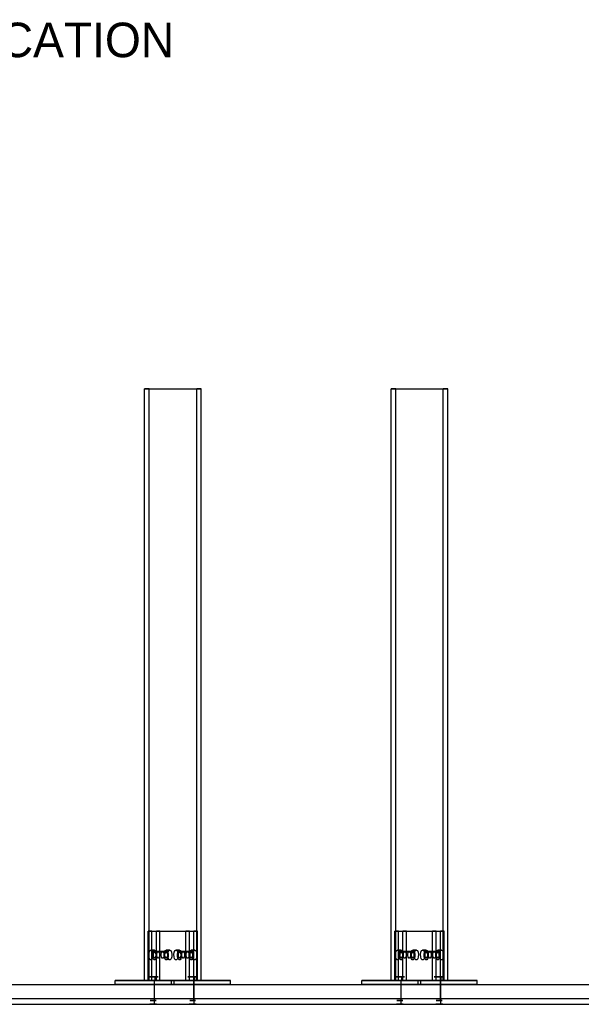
# Model space of a CAD drawing. Header units: millimetres. Extents: x 0 to 5490, y -1212 to 1798.
# Tile 7 of 14: x 720 to 1289, y 800 to 1798. Entities that reach past the tile are written whole.
import ezdxf

# ---------------------------------------------------------------- set-up
doc = ezdxf.new("R2010")
doc.units = ezdxf.units.MM
for name, color, linetype in [('TI-CONTEXT', 8, 'Continuous'), ('TI-PRODUCT', 7, 'Continuous'), ('TI-TEXT', 7, 'Continuous')]:
    doc.layers.add(name, color=color, linetype=linetype)

msp = doc.modelspace()

# ---------------------------------------------------------------- linework, layer by layer
at = {"layer": 'TI-CONTEXT'}
msp.add_lwpolyline([(0, 800), (4000, 800)], dxfattribs=at)
msp.add_lwpolyline([(0, 800), (4000, 800)], dxfattribs=at)
at = {"layer": 'TI-PRODUCT'}
for points in [[(850.852, 1424), (846.321, 1424)], [(846.321, 824), (846.321, 1424)], [(846.321, 1424), (899.148, 1424)], [(850.852, 824), (850.852, 1424)], [(850.852, 1424), (903.679, 1424)], [(903.679, 1424), (899.148, 1424)], [(899.148, 824), (899.148, 1424)], [(903.679, 824), (903.679, 1424)], [(1100.852, 1424), (1096.321, 1424)], [(1096.321, 824), (1096.321, 1424)], [(1096.321, 1424), (1149.148, 1424)], [(1100.852, 824), (1100.852, 1424)], [(1100.852, 1424), (1153.679, 1424)], [(1153.679, 1424), (1149.148, 1424)], [(1149.148, 824), (1149.148, 1424)], [(1153.679, 824), (1153.679, 1424)], [(853.716, 874), (850.091, 874)], [(850.091, 824), (850.091, 874)], [(850.091, 874), (888.127, 874)], [(853.716, 824), (853.716, 874)], [(853.716, 874), (891.752, 874)], [(861.873, 874), (858.248, 874)], [(858.248, 824), (858.248, 874)], [(858.248, 874), (896.284, 874)], [(861.873, 824), (861.873, 874)], [(861.873, 874), (899.909, 874)], [(888.127, 824), (888.127, 874)], [(891.752, 874), (888.127, 874)], [(891.752, 824), (891.752, 874)], [(896.284, 824), (896.284, 874)], [(899.909, 874), (896.284, 874)], [(899.909, 824), (899.909, 874)], [(1103.716, 874), (1100.091, 874)], [(1100.091, 824), (1100.091, 874)], [(1100.091, 874), (1138.127, 874)], [(1103.716, 824), (1103.716, 874)], [(1103.716, 874), (1141.752, 874)], [(1111.873, 874), (1108.248, 874)], [(1108.248, 824), (1108.248, 874)], [(1108.248, 874), (1146.284, 874)], [(1111.873, 824), (1111.873, 874)], [(1111.873, 874), (1149.909, 874)], [(1138.127, 824), (1138.127, 874)], [(1141.752, 874), (1138.127, 874)], [(1141.752, 824), (1141.752, 874)], [(1146.284, 824), (1146.284, 874)], [(1149.909, 874), (1146.284, 874)], [(1149.909, 824), (1149.909, 874)], [(852.805, 855), (853.787, 854.427), (854.544, 852.84), (854.903, 850.603), (854.781, 848.227), (854.206, 846.257), (853.311, 845.145), (852.3, 845.145), (851.404, 846.257), (850.829, 848.227), (850.708, 850.603), (851.066, 852.84), (851.823, 854.427), (852.805, 855)], [(856.43, 855), (852.805, 855)], [(856.43, 855), (857.412, 854.427), (858.169, 852.84), (858.528, 850.603), (858.406, 848.227), (857.832, 846.257), (856.936, 845.145), (855.925, 845.145), (855.029, 846.257), (854.455, 848.227), (854.333, 850.603), (854.691, 852.84), (855.448, 854.427), (856.43, 855)], [(856.43, 853.5), (857.23, 852.944), (857.776, 851.454), (857.895, 849.502), (857.548, 847.708), (856.847, 846.642), (856.014, 846.642), (855.313, 847.708), (854.966, 849.502), (855.085, 851.454), (855.631, 852.944), (856.43, 853.5)], [(856.43, 853), (857.176, 852.427), (857.636, 850.927), (857.636, 849.073), (857.176, 847.573), (856.43, 847), (855.685, 847.573), (855.225, 849.073), (855.225, 850.927), (855.685, 852.427), (856.43, 853)], [(860.056, 853.5), (856.43, 853.5)], [(868.212, 853), (856.43, 853)], [(860.056, 853.5), (860.855, 852.944), (861.401, 851.454), (861.52, 849.502), (861.174, 847.708), (860.472, 846.642), (859.639, 846.642), (858.938, 847.708), (858.592, 849.502), (858.71, 851.454), (859.256, 852.944), (860.056, 853.5)], [(860.056, 853.5), (860.855, 852.944), (861.401, 851.454), (861.52, 849.502), (861.174, 847.708), (860.472, 846.642), (859.639, 846.642), (858.938, 847.708), (858.592, 849.502), (858.71, 851.454), (859.256, 852.944), (860.056, 853.5)], [(864.587, 853.5), (860.056, 853.5)], [(864.587, 853.5), (865.387, 852.944), (865.933, 851.454), (866.051, 849.502), (865.705, 847.708), (865.004, 846.642), (864.17, 846.642), (863.469, 847.708), (863.123, 849.502), (863.242, 851.454), (863.788, 852.944), (864.587, 853.5)], [(864.587, 853.5), (865.387, 852.944), (865.933, 851.454), (866.051, 849.502), (865.705, 847.708), (865.004, 846.642), (864.17, 846.642), (863.469, 847.708), (863.123, 849.502), (863.242, 851.454), (863.788, 852.944), (864.587, 853.5)], [(868.212, 853.5), (864.587, 853.5)], [(868.212, 855), (869.194, 854.427), (869.951, 852.84), (870.31, 850.603), (870.188, 848.227), (869.614, 846.257), (868.718, 845.145), (867.707, 845.145), (866.811, 846.257), (866.237, 848.227), (866.115, 850.603), (866.473, 852.84), (867.23, 854.427), (868.212, 855)], [(868.212, 853.5), (869.012, 852.944), (869.558, 851.454), (869.677, 849.502), (869.33, 847.708), (868.629, 846.642), (867.796, 846.642), (867.095, 847.708), (866.748, 849.502), (866.867, 851.454), (867.413, 852.944), (868.212, 853.5)], [(868.212, 853), (868.958, 852.427), (869.418, 850.927), (869.418, 849.073), (868.958, 847.573), (868.212, 847), (867.467, 847.573), (867.007, 849.073), (867.007, 850.927), (867.467, 852.427), (868.212, 853)], [(871.838, 855), (868.212, 855)], [(871.838, 855), (872.82, 854.427), (873.577, 852.84), (873.935, 850.603), (873.813, 848.227), (873.239, 846.257), (872.343, 845.145), (871.332, 845.145), (870.436, 846.257), (869.862, 848.227), (869.74, 850.603), (870.099, 852.84), (870.856, 854.427), (871.838, 855)], [(878.162, 855), (879.144, 854.427), (879.901, 852.84), (880.26, 850.603), (880.138, 848.227), (879.564, 846.257), (878.668, 845.145), (877.657, 845.145), (876.761, 846.257), (876.187, 848.227), (876.065, 850.603), (876.423, 852.84), (877.18, 854.427), (878.162, 855)], [(881.788, 855), (878.162, 855)], [(881.788, 855), (882.77, 854.427), (883.527, 852.84), (883.885, 850.603), (883.763, 848.227), (883.189, 846.257), (882.293, 845.145), (881.282, 845.145), (880.386, 846.257), (879.812, 848.227), (879.69, 850.603), (880.049, 852.84), (880.806, 854.427), (881.788, 855)], [(881.788, 853.5), (882.587, 852.944), (883.133, 851.454), (883.252, 849.502), (882.905, 847.708), (882.204, 846.642), (881.371, 846.642), (880.67, 847.708), (880.323, 849.502), (880.442, 851.454), (880.988, 852.944), (881.788, 853.5)], [(881.788, 853), (882.533, 852.427), (882.993, 850.927), (882.993, 849.073), (882.533, 847.573), (881.788, 847), (881.042, 847.573), (880.582, 849.073), (880.582, 850.927), (881.042, 852.427), (881.788, 853)], [(885.413, 853.5), (881.788, 853.5)], [(893.57, 853), (881.788, 853)], [(885.413, 853.5), (886.212, 852.944), (886.758, 851.454), (886.877, 849.502), (886.531, 847.708), (885.83, 846.642), (884.996, 846.642), (884.295, 847.708), (883.949, 849.502), (884.067, 851.454), (884.613, 852.944), (885.413, 853.5)], [(885.413, 853.5), (886.212, 852.944), (886.758, 851.454), (886.877, 849.502), (886.531, 847.708), (885.83, 846.642), (884.996, 846.642), (884.295, 847.708), (883.949, 849.502), (884.067, 851.454), (884.613, 852.944), (885.413, 853.5)], [(889.944, 853.5), (885.413, 853.5)], [(889.944, 853.5), (890.744, 852.944), (891.29, 851.454), (891.408, 849.502), (891.062, 847.708), (890.361, 846.642), (889.528, 846.642), (888.826, 847.708), (888.48, 849.502), (888.599, 851.454), (889.145, 852.944), (889.944, 853.5)], [(889.944, 853.5), (890.744, 852.944), (891.29, 851.454), (891.408, 849.502), (891.062, 847.708), (890.361, 846.642), (889.528, 846.642), (888.826, 847.708), (888.48, 849.502), (888.599, 851.454), (889.145, 852.944), (889.944, 853.5)], [(893.57, 853.5), (889.944, 853.5)], [(893.57, 855), (894.552, 854.427), (895.309, 852.84), (895.667, 850.603), (895.545, 848.227), (894.971, 846.257), (894.075, 845.145), (893.064, 845.145), (892.168, 846.257), (891.594, 848.227), (891.472, 850.603), (891.831, 852.84), (892.588, 854.427), (893.57, 855)], [(893.57, 853.5), (894.369, 852.944), (894.915, 851.454), (895.034, 849.502), (894.687, 847.708), (893.986, 846.642), (893.153, 846.642), (892.452, 847.708), (892.105, 849.502), (892.224, 851.454), (892.77, 852.944), (893.57, 853.5)], [(893.57, 853), (894.315, 852.427), (894.775, 850.927), (894.775, 849.073), (894.315, 847.573), (893.57, 847), (892.824, 847.573), (892.364, 849.073), (892.364, 850.927), (892.824, 852.427), (893.57, 853)], [(897.195, 855), (893.57, 855)], [(897.195, 855), (898.177, 854.427), (898.934, 852.84), (899.292, 850.603), (899.171, 848.227), (898.596, 846.257), (897.7, 845.145), (896.689, 845.145), (895.794, 846.257), (895.219, 848.227), (895.097, 850.603), (895.456, 852.84), (896.213, 854.427), (897.195, 855)], [(1102.805, 855), (1103.787, 854.427), (1104.544, 852.84), (1104.903, 850.603), (1104.781, 848.227), (1104.206, 846.257), (1103.311, 845.145), (1102.3, 845.145), (1101.404, 846.257), (1100.829, 848.227), (1100.708, 850.603), (1101.066, 852.84), (1101.823, 854.427), (1102.805, 855)], [(1106.43, 855), (1102.805, 855)], [(1106.43, 855), (1107.412, 854.427), (1108.169, 852.84), (1108.528, 850.603), (1108.406, 848.227), (1107.832, 846.257), (1106.936, 845.145), (1105.925, 845.145), (1105.029, 846.257), (1104.455, 848.227), (1104.333, 850.603), (1104.691, 852.84), (1105.448, 854.427), (1106.43, 855)], [(1106.43, 853.5), (1107.23, 852.944), (1107.776, 851.454), (1107.895, 849.502), (1107.548, 847.708), (1106.847, 846.642), (1106.014, 846.642), (1105.313, 847.708), (1104.966, 849.502), (1105.085, 851.454), (1105.631, 852.944), (1106.43, 853.5)], [(1106.43, 853), (1107.176, 852.427), (1107.636, 850.927), (1107.636, 849.073), (1107.176, 847.573), (1106.43, 847), (1105.685, 847.573), (1105.225, 849.073), (1105.225, 850.927), (1105.685, 852.427), (1106.43, 853)], [(1110.056, 853.5), (1106.43, 853.5)], [(1118.212, 853), (1106.43, 853)], [(1110.056, 853.5), (1110.855, 852.944), (1111.401, 851.454), (1111.52, 849.502), (1111.174, 847.708), (1110.472, 846.642), (1109.639, 846.642), (1108.938, 847.708), (1108.592, 849.502), (1108.71, 851.454), (1109.256, 852.944), (1110.056, 853.5)], [(1110.056, 853.5), (1110.855, 852.944), (1111.401, 851.454), (1111.52, 849.502), (1111.174, 847.708), (1110.472, 846.642), (1109.639, 846.642), (1108.938, 847.708), (1108.592, 849.502), (1108.71, 851.454), (1109.256, 852.944), (1110.056, 853.5)], [(1114.587, 853.5), (1110.056, 853.5)], [(1114.587, 853.5), (1115.387, 852.944), (1115.933, 851.454), (1116.051, 849.502), (1115.705, 847.708), (1115.004, 846.642), (1114.17, 846.642), (1113.469, 847.708), (1113.123, 849.502), (1113.242, 851.454), (1113.788, 852.944), (1114.587, 853.5)], [(1114.587, 853.5), (1115.387, 852.944), (1115.933, 851.454), (1116.051, 849.502), (1115.705, 847.708), (1115.004, 846.642), (1114.17, 846.642), (1113.469, 847.708), (1113.123, 849.502), (1113.242, 851.454), (1113.788, 852.944), (1114.587, 853.5)], [(1118.212, 853.5), (1114.587, 853.5)], [(1118.212, 855), (1119.194, 854.427), (1119.951, 852.84), (1120.31, 850.603), (1120.188, 848.227), (1119.614, 846.257), (1118.718, 845.145), (1117.707, 845.145), (1116.811, 846.257), (1116.237, 848.227), (1116.115, 850.603), (1116.473, 852.84), (1117.23, 854.427), (1118.212, 855)], [(1118.212, 853.5), (1119.012, 852.944), (1119.558, 851.454), (1119.677, 849.502), (1119.33, 847.708), (1118.629, 846.642), (1117.796, 846.642), (1117.095, 847.708), (1116.748, 849.502), (1116.867, 851.454), (1117.413, 852.944), (1118.212, 853.5)], [(1118.212, 853), (1118.958, 852.427), (1119.418, 850.927), (1119.418, 849.073), (1118.958, 847.573), (1118.212, 847), (1117.467, 847.573), (1117.007, 849.073), (1117.007, 850.927), (1117.467, 852.427), (1118.212, 853)], [(1121.838, 855), (1118.212, 855)], [(1121.838, 855), (1122.82, 854.427), (1123.577, 852.84), (1123.935, 850.603), (1123.813, 848.227), (1123.239, 846.257), (1122.343, 845.145), (1121.332, 845.145), (1120.436, 846.257), (1119.862, 848.227), (1119.74, 850.603), (1120.099, 852.84), (1120.856, 854.427), (1121.838, 855)], [(1128.162, 855), (1129.144, 854.427), (1129.901, 852.84), (1130.26, 850.603), (1130.138, 848.227), (1129.564, 846.257), (1128.668, 845.145), (1127.657, 845.145), (1126.761, 846.257), (1126.187, 848.227), (1126.065, 850.603), (1126.423, 852.84), (1127.18, 854.427), (1128.162, 855)], [(1131.788, 855), (1128.162, 855)], [(1131.788, 855), (1132.77, 854.427), (1133.527, 852.84), (1133.885, 850.603), (1133.763, 848.227), (1133.189, 846.257), (1132.293, 845.145), (1131.282, 845.145), (1130.386, 846.257), (1129.812, 848.227), (1129.69, 850.603), (1130.049, 852.84), (1130.806, 854.427), (1131.788, 855)], [(1131.788, 853.5), (1132.587, 852.944), (1133.133, 851.454), (1133.252, 849.502), (1132.905, 847.708), (1132.204, 846.642), (1131.371, 846.642), (1130.67, 847.708), (1130.323, 849.502), (1130.442, 851.454), (1130.988, 852.944), (1131.788, 853.5)], [(1131.788, 853), (1132.533, 852.427), (1132.993, 850.927), (1132.993, 849.073), (1132.533, 847.573), (1131.788, 847), (1131.042, 847.573), (1130.582, 849.073), (1130.582, 850.927), (1131.042, 852.427), (1131.788, 853)], [(1135.413, 853.5), (1131.788, 853.5)], [(1143.57, 853), (1131.788, 853)], [(1135.413, 853.5), (1136.212, 852.944), (1136.758, 851.454), (1136.877, 849.502), (1136.531, 847.708), (1135.83, 846.642), (1134.996, 846.642), (1134.295, 847.708), (1133.949, 849.502), (1134.067, 851.454), (1134.613, 852.944), (1135.413, 853.5)], [(1135.413, 853.5), (1136.212, 852.944), (1136.758, 851.454), (1136.877, 849.502), (1136.531, 847.708), (1135.83, 846.642), (1134.996, 846.642), (1134.295, 847.708), (1133.949, 849.502), (1134.067, 851.454), (1134.613, 852.944), (1135.413, 853.5)], [(1139.944, 853.5), (1135.413, 853.5)], [(1139.944, 853.5), (1140.744, 852.944), (1141.29, 851.454), (1141.408, 849.502), (1141.062, 847.708), (1140.361, 846.642), (1139.528, 846.642), (1138.826, 847.708), (1138.48, 849.502), (1138.599, 851.454), (1139.145, 852.944), (1139.944, 853.5)], [(1139.944, 853.5), (1140.744, 852.944), (1141.29, 851.454), (1141.408, 849.502), (1141.062, 847.708), (1140.361, 846.642), (1139.528, 846.642), (1138.826, 847.708), (1138.48, 849.502), (1138.599, 851.454), (1139.145, 852.944), (1139.944, 853.5)], [(1143.57, 853.5), (1139.944, 853.5)], [(1143.57, 855), (1144.552, 854.427), (1145.309, 852.84), (1145.667, 850.603), (1145.545, 848.227), (1144.971, 846.257), (1144.075, 845.145), (1143.064, 845.145), (1142.168, 846.257), (1141.594, 848.227), (1141.472, 850.603), (1141.831, 852.84), (1142.588, 854.427), (1143.57, 855)], [(1143.57, 853.5), (1144.369, 852.944), (1144.915, 851.454), (1145.034, 849.502), (1144.687, 847.708), (1143.986, 846.642), (1143.153, 846.642), (1142.452, 847.708), (1142.105, 849.502), (1142.224, 851.454), (1142.77, 852.944), (1143.57, 853.5)], [(1143.57, 853), (1144.315, 852.427), (1144.775, 850.927), (1144.775, 849.073), (1144.315, 847.573), (1143.57, 847), (1142.824, 847.573), (1142.364, 849.073), (1142.364, 850.927), (1142.824, 852.427), (1143.57, 853)], [(1147.195, 855), (1143.57, 855)], [(1147.195, 855), (1148.177, 854.427), (1148.934, 852.84), (1149.292, 850.603), (1149.171, 848.227), (1148.596, 846.257), (1147.7, 845.145), (1146.689, 845.145), (1145.794, 846.257), (1145.219, 848.227), (1145.097, 850.603), (1145.456, 852.84), (1146.213, 854.427), (1147.195, 855)], [(0, 820), (4000, 820)], [(0, 820), (4000, 820)], [(816.473, 820), (816.473, 824)], [(816.473, 824), (873.527, 824)], [(876.473, 824), (816.473, 824)], [(816.473, 820), (873.527, 820)], [(876.473, 820), (816.473, 820)], [(850.852, 824), (846.321, 824)], [(846.321, 824), (899.148, 824)], [(857.113, 828), (854.765, 828), (852.471, 828), (850.756, 828), (850.014, 828), (850.413, 828), (851.864, 828), (854.033, 828), (856.423, 828), (858.488, 828), (859.753, 828), (859.93, 828), (858.977, 828), (857.113, 828)], [(857.113, 824), (854.765, 824), (852.471, 824), (850.756, 824), (850.014, 824), (850.413, 824), (851.864, 824), (854.033, 824), (856.423, 824), (858.488, 824), (859.753, 824), (859.93, 824), (858.977, 824), (857.113, 824)], [(853.716, 824), (850.091, 824)], [(850.091, 824), (888.127, 824)], [(850.852, 824), (903.679, 824)], [(856.479, 824), (854.529, 824), (852.729, 824), (851.65, 824), (851.634, 824), (852.687, 824), (854.474, 824), (856.429, 824), (857.929, 824), (858.5, 824), (857.959, 824), (856.479, 824)], [(856.479, 820), (854.529, 820), (852.729, 820), (851.65, 820), (851.634, 820), (852.687, 820), (854.474, 820), (856.429, 820), (857.929, 820), (858.5, 820), (857.959, 820), (856.479, 820)], [(856.479, 820), (854.529, 820), (852.729, 820), (851.65, 820), (851.634, 820), (852.687, 820), (854.474, 820), (856.429, 820), (857.929, 820), (858.5, 820), (857.959, 820), (856.479, 820)], [(856.268, 824), (854.428, 824), (852.806, 824), (852.022, 824), (852.376, 824), (853.732, 824), (855.572, 824), (857.194, 824), (857.978, 824), (857.624, 824), (856.268, 824)], [(853.716, 824), (891.752, 824)], [(856.268, 804), (856.268, 824)], [(856.479, 820), (856.479, 824)], [(856.479, 800), (856.479, 820)], [(857.113, 824), (857.113, 828)], [(861.873, 824), (858.248, 824)], [(858.248, 824), (896.284, 824)], [(861.873, 824), (899.909, 824)], [(873.527, 820), (873.527, 824)], [(873.527, 824), (933.527, 824)], [(873.527, 820), (933.527, 820)], [(876.473, 820), (876.473, 824)], [(933.527, 824), (876.473, 824)], [(933.527, 820), (876.473, 820)], [(891.752, 824), (888.127, 824)], [(897.113, 828), (894.765, 828), (892.471, 828), (890.756, 828), (890.014, 828), (890.413, 828), (891.864, 828), (894.033, 828), (896.423, 828), (898.488, 828), (899.753, 828), (899.93, 828), (898.977, 828), (897.113, 828)], [(897.113, 824), (894.765, 824), (892.471, 824), (890.756, 824), (890.014, 824), (890.413, 824), (891.864, 824), (894.033, 824), (896.423, 824), (898.488, 824), (899.753, 824), (899.93, 824), (898.977, 824), (897.113, 824)], [(896.479, 824), (894.529, 824), (892.729, 824), (891.65, 824), (891.634, 824), (892.687, 824), (894.474, 824), (896.429, 824), (897.929, 824), (898.5, 824), (897.959, 824), (896.479, 824)], [(896.479, 820), (894.529, 820), (892.729, 820), (891.65, 820), (891.634, 820), (892.687, 820), (894.474, 820), (896.429, 820), (897.929, 820), (898.5, 820), (897.959, 820), (896.479, 820)], [(896.479, 820), (894.529, 820), (892.729, 820), (891.65, 820), (891.634, 820), (892.687, 820), (894.474, 820), (896.429, 820), (897.929, 820), (898.5, 820), (897.959, 820), (896.479, 820)], [(896.268, 824), (894.428, 824), (892.806, 824), (892.022, 824), (892.376, 824), (893.732, 824), (895.572, 824), (897.194, 824), (897.978, 824), (897.624, 824), (896.268, 824)], [(896.268, 804), (896.268, 824)], [(899.909, 824), (896.284, 824)], [(896.479, 820), (896.479, 824)], [(896.479, 800), (896.479, 820)], [(897.113, 824), (897.113, 828)], [(903.679, 824), (899.148, 824)], [(933.527, 820), (933.527, 824)], [(1066.473, 820), (1066.473, 824)], [(1066.473, 824), (1123.527, 824)], [(1126.473, 824), (1066.473, 824)], [(1066.473, 820), (1123.527, 820)], [(1126.473, 820), (1066.473, 820)], [(1100.852, 824), (1096.321, 824)], [(1096.321, 824), (1149.148, 824)], [(1107.113, 828), (1104.765, 828), (1102.471, 828), (1100.756, 828), (1100.014, 828), (1100.413, 828), (1101.864, 828), (1104.033, 828), (1106.423, 828), (1108.488, 828), (1109.753, 828), (1109.93, 828), (1108.977, 828), (1107.113, 828)], [(1107.113, 824), (1104.765, 824), (1102.471, 824), (1100.756, 824), (1100.014, 824), (1100.413, 824), (1101.864, 824), (1104.033, 824), (1106.423, 824), (1108.488, 824), (1109.753, 824), (1109.93, 824), (1108.977, 824), (1107.113, 824)], [(1103.716, 824), (1100.091, 824)], [(1100.091, 824), (1138.127, 824)], [(1100.852, 824), (1153.679, 824)], [(1106.479, 824), (1104.529, 824), (1102.729, 824), (1101.65, 824), (1101.634, 824), (1102.687, 824), (1104.474, 824), (1106.429, 824), (1107.929, 824), (1108.5, 824), (1107.959, 824), (1106.479, 824)], [(1106.479, 820), (1104.529, 820), (1102.729, 820), (1101.65, 820), (1101.634, 820), (1102.687, 820), (1104.474, 820), (1106.429, 820), (1107.929, 820), (1108.5, 820), (1107.959, 820), (1106.479, 820)], [(1106.479, 820), (1104.529, 820), (1102.729, 820), (1101.65, 820), (1101.634, 820), (1102.687, 820), (1104.474, 820), (1106.429, 820), (1107.929, 820), (1108.5, 820), (1107.959, 820), (1106.479, 820)], [(1106.268, 824), (1104.428, 824), (1102.806, 824), (1102.022, 824), (1102.376, 824), (1103.732, 824), (1105.572, 824), (1107.194, 824), (1107.978, 824), (1107.624, 824), (1106.268, 824)], [(1103.716, 824), (1141.752, 824)], [(1106.268, 804), (1106.268, 824)], [(1106.479, 820), (1106.479, 824)], [(1106.479, 800), (1106.479, 820)], [(1107.113, 824), (1107.113, 828)], [(1111.873, 824), (1108.248, 824)], [(1108.248, 824), (1146.284, 824)], [(1111.873, 824), (1149.909, 824)], [(1123.527, 820), (1123.527, 824)], [(1123.527, 824), (1183.527, 824)], [(1123.527, 820), (1183.527, 820)], [(1126.473, 820), (1126.473, 824)], [(1183.527, 824), (1126.473, 824)], [(1183.527, 820), (1126.473, 820)], [(1141.752, 824), (1138.127, 824)], [(1147.113, 828), (1144.765, 828), (1142.471, 828), (1140.756, 828), (1140.014, 828), (1140.413, 828), (1141.864, 828), (1144.033, 828), (1146.423, 828), (1148.488, 828), (1149.753, 828), (1149.93, 828), (1148.977, 828), (1147.113, 828)], [(1147.113, 824), (1144.765, 824), (1142.471, 824), (1140.756, 824), (1140.014, 824), (1140.413, 824), (1141.864, 824), (1144.033, 824), (1146.423, 824), (1148.488, 824), (1149.753, 824), (1149.93, 824), (1148.977, 824), (1147.113, 824)], [(1146.479, 824), (1144.529, 824), (1142.729, 824), (1141.65, 824), (1141.634, 824), (1142.687, 824), (1144.474, 824), (1146.429, 824), (1147.929, 824), (1148.5, 824), (1147.959, 824), (1146.479, 824)], [(1146.479, 820), (1144.529, 820), (1142.729, 820), (1141.65, 820), (1141.634, 820), (1142.687, 820), (1144.474, 820), (1146.429, 820), (1147.929, 820), (1148.5, 820), (1147.959, 820), (1146.479, 820)], [(1146.479, 820), (1144.529, 820), (1142.729, 820), (1141.65, 820), (1141.634, 820), (1142.687, 820), (1144.474, 820), (1146.429, 820), (1147.929, 820), (1148.5, 820), (1147.959, 820), (1146.479, 820)], [(1146.268, 824), (1144.428, 824), (1142.806, 824), (1142.022, 824), (1142.376, 824), (1143.732, 824), (1145.572, 824), (1147.194, 824), (1147.978, 824), (1147.624, 824), (1146.268, 824)], [(1146.268, 804), (1146.268, 824)], [(1149.909, 824), (1146.284, 824)], [(1146.479, 820), (1146.479, 824)], [(1146.479, 800), (1146.479, 820)], [(1147.113, 824), (1147.113, 828)], [(1153.679, 824), (1149.148, 824)], [(1183.527, 820), (1183.527, 824)], [(0, 806), (4000, 806)], [(0, 806), (4000, 806)], [(0, 806), (4000, 806)], [(0, 806), (4000, 806)], [(0, 806), (4000, 806)], [(0, 806), (4000, 806)], [(0, 806), (4000, 806)], [(0, 806), (4000, 806)], [(0, 800), (4000, 800)], [(0, 800), (4000, 800)], [(0, 800), (4000, 800)], [(0, 800), (4000, 800)], [(0, 800), (4000, 800)], [(0, 800), (4000, 800)], [(0, 800), (4000, 800)], [(0, 800), (4000, 800)], [(0, 800), (4000, 800)], [(0, 800), (4000, 800)], [(856.479, 800), (854.529, 800), (852.729, 800), (851.65, 800), (851.634, 800), (852.687, 800), (854.474, 800), (856.429, 800), (857.929, 800), (858.5, 800), (857.959, 800), (856.479, 800)], [(856.268, 804), (854.428, 804), (852.806, 804), (852.022, 804), (852.376, 804), (853.732, 804), (855.572, 804), (857.194, 804), (857.978, 804), (857.624, 804), (856.268, 804)], [(896.479, 800), (894.529, 800), (892.729, 800), (891.65, 800), (891.634, 800), (892.687, 800), (894.474, 800), (896.429, 800), (897.929, 800), (898.5, 800), (897.959, 800), (896.479, 800)], [(896.268, 804), (894.428, 804), (892.806, 804), (892.022, 804), (892.376, 804), (893.732, 804), (895.572, 804), (897.194, 804), (897.978, 804), (897.624, 804), (896.268, 804)], [(1106.479, 800), (1104.529, 800), (1102.729, 800), (1101.65, 800), (1101.634, 800), (1102.687, 800), (1104.474, 800), (1106.429, 800), (1107.929, 800), (1108.5, 800), (1107.959, 800), (1106.479, 800)], [(1106.268, 804), (1104.428, 804), (1102.806, 804), (1102.022, 804), (1102.376, 804), (1103.732, 804), (1105.572, 804), (1107.194, 804), (1107.978, 804), (1107.624, 804), (1106.268, 804)], [(1146.479, 800), (1144.529, 800), (1142.729, 800), (1141.65, 800), (1141.634, 800), (1142.687, 800), (1144.474, 800), (1146.429, 800), (1147.929, 800), (1148.5, 800), (1147.959, 800), (1146.479, 800)], [(1146.268, 804), (1144.428, 804), (1142.806, 804), (1142.022, 804), (1142.376, 804), (1143.732, 804), (1145.572, 804), (1147.194, 804), (1147.978, 804), (1147.624, 804), (1146.268, 804)]]:
    msp.add_lwpolyline(points, dxfattribs=at)

# ---------------------------------------------------------------- texts
at = {"layer": 'TI-TEXT'}
msp.add_text('* PROPOSED - NOT FOR FABRICATION', height=35, dxfattribs=at).set_placement((0, 1760))

doc.saveas('drawing.dxf')
